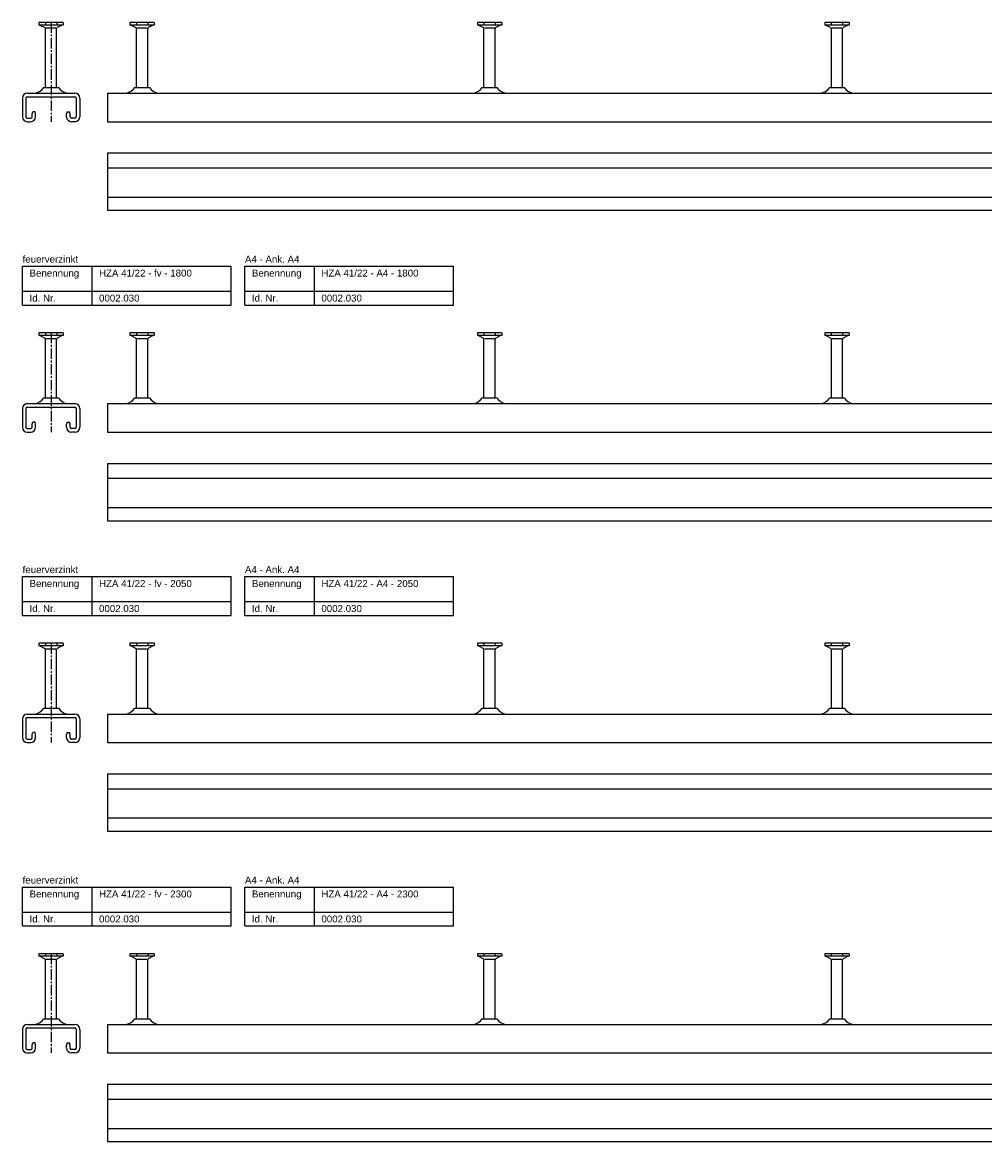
# Model space of a CAD drawing. Header units: millimetres. Extents: x -218 to 5913, y -3930 to 2743.
# Tile 14 of 20: x -218 to 474, y -577 to 229. Entities that reach past the tile are written whole.
import ezdxf

# ---------------------------------------------------------------- set-up
doc = ezdxf.new("R2010")
doc.units = ezdxf.units.MM
doc.header["$LTSCALE"] = 10
doc.linetypes.add('MITTE2', pattern=[1.125, 0.75, -0.125, 0.125, -0.125])
doc.layers.add('HALFEN', color=2, linetype='CONTINUOUS')
doc.styles.add('ARIAL50', font='ARIAL.TTF', dxfattribs={"height": 5})

msp = doc.modelspace()

# ---------------------------------------------------------------- linework, layer by layer
at = {"layer": 'HALFEN'}
for p, q in [((-188.52, 228.75), (-205.98, 228.75)), ((-205.98, 228.75), (-205.98, 226.85)), ((-188.52, 226.85), (-205.98, 226.85)), ((-205.25, 226.85), (-201.68, 224.97)), ((-201.32, 228.5), (-201.32, 227.1)), ((-193.18, 228.5), (-193.18, 227.1)), ((-189.25, 226.85), (-192.82, 224.97)), ((-188.52, 228.75), (-188.52, 226.85)), ((-123.02, 228.75), (-140.48, 228.75)), ((-140.48, 228.75), (-140.48, 226.85)), ((-123.02, 226.85), (-140.48, 226.85)), ((-139.75, 226.85), (-136.18, 224.97)), ((-135.82, 228.5), (-135.82, 227.1)), ((-127.68, 228.5), (-127.68, 227.1)), ((-123.75, 226.85), (-127.32, 224.97)), ((-123.02, 228.75), (-123.02, 226.85)), ((126.98, 228.75), (109.52, 228.75)), ((109.52, 228.75), (109.52, 226.85)), ((126.98, 226.85), (109.52, 226.85)), ((110.25, 226.85), (113.82, 224.97)), ((114.18, 228.5), (114.18, 227.1)), ((122.32, 228.5), (122.32, 227.1)), ((126.25, 226.85), (122.68, 224.97)), ((126.98, 228.75), (126.98, 226.85)), ((376.98, 228.75), (359.52, 228.75)), ((359.52, 228.75), (359.52, 226.85)), ((376.98, 226.85), (359.52, 226.85)), ((360.25, 226.85), (363.82, 224.97)), ((364.18, 228.5), (364.18, 227.1)), ((372.32, 228.5), (372.32, 227.1)), ((376.25, 226.85), (372.68, 224.97)), ((376.98, 228.75), (376.98, 226.85)), ((-201.25, 181.95), (-201.25, 224.27)), ((-200.73, 224.75), (-193.77, 224.75)), ((-193.25, 181.95), (-193.25, 224.27)), ((-135.75, 181.95), (-135.75, 224.27)), ((-135.23, 224.75), (-128.27, 224.75)), ((-127.75, 181.95), (-127.75, 224.27)), ((114.25, 181.95), (114.25, 224.27)), ((114.77, 224.75), (121.73, 224.75)), ((122.25, 181.95), (122.25, 224.27)), ((364.25, 181.95), (364.25, 224.27)), ((364.77, 224.75), (371.73, 224.75)), ((372.25, 181.95), (372.25, 224.27)), ((-214.4, 177.75), (-180.1, 177.75)), ((-202.5, 181.95), (-192, 181.95)), ((-156.75, 177.75), (1393.25, 177.75)), ((-156.75, 177.75), (-156.75, 157.25)), ((-137, 181.95), (-126.5, 181.95)), ((113, 181.95), (123.5, 181.95)), ((363, 181.95), (373.5, 181.95)), ((-217.9, 174.25), (-217.9, 160.75)), ((-215.4, 174.25), (-215.4, 160.75)), ((-214.4, 175.25), (-180.1, 175.25)), ((-179.1, 174.25), (-179.1, 160.75)), ((-176.6, 174.25), (-176.6, 160.75)), ((-210.9, 162.95), (-210.5, 164.45)), ((-210.9, 160.75), (-210.9, 162.95)), ((-208.8, 164.45), (-210.5, 164.45)), ((-208.4, 162.95), (-208.8, 164.45)), ((-208.4, 160.75), (-208.4, 162.95)), ((-185.7, 164.45), (-186.1, 162.95)), ((-186.1, 160.75), (-186.1, 162.95)), ((-185.7, 164.45), (-184, 164.45)), ((-183.6, 162.95), (-184, 164.45)), ((-183.6, 160.75), (-183.6, 162.95)), ((-214.4, 159.75), (-211.9, 159.75)), ((-214.4, 157.25), (-211.9, 157.25)), ((-180.1, 159.75), (-182.6, 159.75)), ((-180.1, 157.25), (-182.6, 157.25)), ((-156.75, 157.25), (1393.25, 157.25)), ((-156.75, 134.75), (1393.25, 134.75)), ((-156.75, 134.75), (-156.75, 93.45)), ((-156.75, 124), (1393.25, 124)), ((-156.75, 102.95), (1393.25, 102.95)), ((-156.75, 93.45), (1393.25, 93.45)), ((-217.75, 53.25), (-67.75, 53.25)), ((-217.75, 25.25), (-217.75, 53.25)), ((-167.75, 25.25), (-167.75, 53.25)), ((-67.75, 25.25), (-67.75, 53.25)), ((-57.75, 53.25), (92.25, 53.25)), ((-57.75, 25.25), (-57.75, 53.25)), ((-7.75, 25.25), (-7.75, 53.25)), ((92.25, 25.25), (92.25, 53.25)), ((-217.75, 35.25), (-67.75, 35.25)), ((-57.75, 35.25), (92.25, 35.25)), ((-217.75, 25.25), (-67.75, 25.25)), ((-57.75, 25.25), (92.25, 25.25)), ((-188.52, 5.25), (-205.98, 5.25)), ((-205.98, 5.25), (-205.98, 3.35)), ((-188.52, 3.35), (-205.98, 3.35)), ((-205.25, 3.35), (-201.68, 1.47)), ((-201.32, 5), (-201.32, 3.6)), ((-201.25, -41.55), (-201.25, 0.77)), ((-200.73, 1.25), (-193.77, 1.25)), ((-193.25, -41.55), (-193.25, 0.77)), ((-193.18, 5), (-193.18, 3.6)), ((-189.25, 3.35), (-192.82, 1.47)), ((-188.52, 5.25), (-188.52, 3.35)), ((-123.02, 5.25), (-140.48, 5.25)), ((-140.48, 5.25), (-140.48, 3.35)), ((-123.02, 3.35), (-140.48, 3.35)), ((-139.75, 3.35), (-136.18, 1.47)), ((-135.82, 5), (-135.82, 3.6)), ((-135.75, -41.55), (-135.75, 0.77)), ((-135.23, 1.25), (-128.27, 1.25)), ((-127.75, -41.55), (-127.75, 0.77)), ((-127.68, 5), (-127.68, 3.6)), ((-123.75, 3.35), (-127.32, 1.47)), ((-123.02, 5.25), (-123.02, 3.35)), ((126.98, 5.25), (109.52, 5.25)), ((109.52, 5.25), (109.52, 3.35)), ((126.98, 3.35), (109.52, 3.35)), ((110.25, 3.35), (113.82, 1.47)), ((114.18, 5), (114.18, 3.6)), ((114.25, -41.55), (114.25, 0.77)), ((114.77, 1.25), (121.73, 1.25)), ((122.25, -41.55), (122.25, 0.77)), ((122.32, 5), (122.32, 3.6)), ((126.25, 3.35), (122.68, 1.47)), ((126.98, 5.25), (126.98, 3.35)), ((376.98, 5.25), (359.52, 5.25)), ((359.52, 5.25), (359.52, 3.35)), ((376.98, 3.35), (359.52, 3.35)), ((360.25, 3.35), (363.82, 1.47)), ((364.18, 5), (364.18, 3.6)), ((364.25, -41.55), (364.25, 0.77)), ((364.77, 1.25), (371.73, 1.25)), ((372.25, -41.55), (372.25, 0.77)), ((372.32, 5), (372.32, 3.6)), ((376.25, 3.35), (372.68, 1.47)), ((376.98, 5.25), (376.98, 3.35)), ((-214.4, -45.75), (-180.1, -45.75)), ((-214.4, -48.25), (-180.1, -48.25)), ((-202.5, -41.55), (-192, -41.55)), ((-156.75, -45.75), (1643.25, -45.75)), ((-156.75, -45.75), (-156.75, -66.25)), ((-137, -41.55), (-126.5, -41.55)), ((113, -41.55), (123.5, -41.55)), ((363, -41.55), (373.5, -41.55)), ((-217.9, -49.25), (-217.9, -62.75)), ((-215.4, -49.25), (-215.4, -62.75)), ((-179.1, -49.25), (-179.1, -62.75)), ((-176.6, -49.25), (-176.6, -62.75)), ((-214.4, -63.75), (-211.9, -63.75)), ((-210.9, -60.55), (-210.5, -59.05)), ((-210.9, -62.75), (-210.9, -60.55)), ((-208.8, -59.05), (-210.5, -59.05)), ((-208.4, -60.55), (-208.8, -59.05)), ((-208.4, -62.75), (-208.4, -60.55)), ((-185.7, -59.05), (-186.1, -60.55)), ((-186.1, -62.75), (-186.1, -60.55)), ((-185.7, -59.05), (-184, -59.05)), ((-183.6, -60.55), (-184, -59.05)), ((-183.6, -62.75), (-183.6, -60.55)), ((-180.1, -63.75), (-182.6, -63.75)), ((-214.4, -66.25), (-211.9, -66.25)), ((-180.1, -66.25), (-182.6, -66.25)), ((-156.75, -66.25), (1643.25, -66.25)), ((-156.75, -88.75), (1643.25, -88.75)), ((-156.75, -88.75), (-156.75, -130.05)), ((-156.75, -99.5), (1643.25, -99.5)), ((-156.75, -120.55), (1643.25, -120.55)), ((-156.75, -130.05), (1643.25, -130.05)), ((-217.75, -170.25), (-67.75, -170.25)), ((-217.75, -198.25), (-217.75, -170.25)), ((-167.75, -198.25), (-167.75, -170.25)), ((-67.75, -198.25), (-67.75, -170.25)), ((-57.75, -170.25), (92.25, -170.25)), ((-57.75, -198.25), (-57.75, -170.25)), ((-7.75, -198.25), (-7.75, -170.25)), ((92.25, -198.25), (92.25, -170.25)), ((-217.75, -188.25), (-67.75, -188.25)), ((-57.75, -188.25), (92.25, -188.25)), ((-217.75, -198.25), (-67.75, -198.25)), ((-57.75, -198.25), (92.25, -198.25)), ((-188.52, -218.25), (-205.98, -218.25)), ((-205.98, -218.25), (-205.98, -220.15)), ((-188.52, -220.15), (-205.98, -220.15)), ((-205.25, -220.15), (-201.68, -222.03)), ((-201.32, -218.5), (-201.32, -219.9)), ((-201.25, -265.05), (-201.25, -222.73)), ((-200.73, -222.25), (-193.77, -222.25)), ((-193.25, -265.05), (-193.25, -222.73)), ((-193.18, -218.5), (-193.18, -219.9)), ((-189.25, -220.15), (-192.82, -222.03)), ((-188.52, -218.25), (-188.52, -220.15)), ((-123.02, -218.25), (-140.48, -218.25)), ((-140.48, -218.25), (-140.48, -220.15)), ((-123.02, -220.15), (-140.48, -220.15)), ((-139.75, -220.15), (-136.18, -222.03)), ((-135.82, -218.5), (-135.82, -219.9)), ((-135.75, -265.05), (-135.75, -222.73)), ((-135.23, -222.25), (-128.27, -222.25)), ((-127.75, -265.05), (-127.75, -222.73)), ((-127.68, -218.5), (-127.68, -219.9)), ((-123.75, -220.15), (-127.32, -222.03)), ((-123.02, -218.25), (-123.02, -220.15)), ((126.98, -218.25), (109.52, -218.25)), ((109.52, -218.25), (109.52, -220.15)), ((126.98, -220.15), (109.52, -220.15)), ((110.25, -220.15), (113.82, -222.03)), ((114.18, -218.5), (114.18, -219.9)), ((114.25, -265.05), (114.25, -222.73)), ((114.77, -222.25), (121.73, -222.25)), ((122.25, -265.05), (122.25, -222.73)), ((122.32, -218.5), (122.32, -219.9)), ((126.25, -220.15), (122.68, -222.03)), ((126.98, -218.25), (126.98, -220.15)), ((376.98, -218.25), (359.52, -218.25)), ((359.52, -218.25), (359.52, -220.15)), ((376.98, -220.15), (359.52, -220.15)), ((360.25, -220.15), (363.82, -222.03)), ((364.18, -218.5), (364.18, -219.9)), ((364.25, -265.05), (364.25, -222.73)), ((364.77, -222.25), (371.73, -222.25)), ((372.25, -265.05), (372.25, -222.73)), ((372.32, -218.5), (372.32, -219.9)), ((376.25, -220.15), (372.68, -222.03)), ((376.98, -218.25), (376.98, -220.15)), ((-202.5, -265.05), (-192, -265.05)), ((-137, -265.05), (-126.5, -265.05)), ((113, -265.05), (123.5, -265.05)), ((363, -265.05), (373.5, -265.05)), ((-217.9, -272.75), (-217.9, -286.25)), ((-215.4, -272.75), (-215.4, -286.25)), ((-214.4, -269.25), (-180.1, -269.25)), ((-214.4, -271.75), (-180.1, -271.75)), ((-179.1, -272.75), (-179.1, -286.25)), ((-176.6, -272.75), (-176.6, -286.25)), ((-156.75, -269.25), (1893.25, -269.25)), ((-156.75, -269.25), (-156.75, -289.75)), ((-214.4, -287.25), (-211.9, -287.25)), ((-214.4, -289.75), (-211.9, -289.75)), ((-210.9, -284.05), (-210.5, -282.55)), ((-210.9, -286.25), (-210.9, -284.05)), ((-208.8, -282.55), (-210.5, -282.55)), ((-208.4, -284.05), (-208.8, -282.55)), ((-208.4, -286.25), (-208.4, -284.05)), ((-185.7, -282.55), (-186.1, -284.05)), ((-186.1, -286.25), (-186.1, -284.05)), ((-185.7, -282.55), (-184, -282.55)), ((-183.6, -284.05), (-184, -282.55)), ((-183.6, -286.25), (-183.6, -284.05)), ((-180.1, -287.25), (-182.6, -287.25)), ((-180.1, -289.75), (-182.6, -289.75)), ((-156.75, -289.75), (1893.25, -289.75)), ((-156.75, -312.25), (1893.25, -312.25)), ((-156.75, -312.25), (-156.75, -353.55)), ((-156.75, -323), (1893.25, -323)), ((-156.75, -344.05), (1893.25, -344.05)), ((-156.75, -353.55), (1893.25, -353.55)), ((-217.75, -393.75), (-67.75, -393.75)), ((-217.75, -421.75), (-217.75, -393.75)), ((-167.75, -421.75), (-167.75, -393.75)), ((-67.75, -421.75), (-67.75, -393.75)), ((-57.75, -393.75), (92.25, -393.75)), ((-57.75, -421.75), (-57.75, -393.75)), ((-7.75, -421.75), (-7.75, -393.75)), ((92.25, -421.75), (92.25, -393.75)), ((-217.75, -411.75), (-67.75, -411.75)), ((-57.75, -411.75), (92.25, -411.75)), ((-217.75, -421.75), (-67.75, -421.75)), ((-57.75, -421.75), (92.25, -421.75)), ((-188.52, -441.75), (-205.98, -441.75)), ((-205.98, -441.75), (-205.98, -443.65)), ((-201.32, -442), (-201.32, -443.4)), ((-193.18, -442), (-193.18, -443.4)), ((-188.52, -441.75), (-188.52, -443.65)), ((-123.02, -441.75), (-140.48, -441.75)), ((-140.48, -441.75), (-140.48, -443.65)), ((-135.82, -442), (-135.82, -443.4)), ((-127.68, -442), (-127.68, -443.4)), ((-123.02, -441.75), (-123.02, -443.65)), ((126.98, -441.75), (109.52, -441.75)), ((109.52, -441.75), (109.52, -443.65)), ((114.18, -442), (114.18, -443.4)), ((122.32, -442), (122.32, -443.4)), ((126.98, -441.75), (126.98, -443.65)), ((376.98, -441.75), (359.52, -441.75)), ((359.52, -441.75), (359.52, -443.65)), ((364.18, -442), (364.18, -443.4)), ((372.32, -442), (372.32, -443.4)), ((376.98, -441.75), (376.98, -443.65)), ((-188.52, -443.65), (-205.98, -443.65)), ((-205.25, -443.65), (-201.68, -445.53)), ((-201.25, -488.55), (-201.25, -446.23)), ((-200.73, -445.75), (-193.77, -445.75)), ((-193.25, -488.55), (-193.25, -446.23)), ((-189.25, -443.65), (-192.82, -445.53)), ((-123.02, -443.65), (-140.48, -443.65)), ((-139.75, -443.65), (-136.18, -445.53)), ((-135.75, -488.55), (-135.75, -446.23)), ((-135.23, -445.75), (-128.27, -445.75)), ((-127.75, -488.55), (-127.75, -446.23)), ((-123.75, -443.65), (-127.32, -445.53)), ((126.98, -443.65), (109.52, -443.65)), ((110.25, -443.65), (113.82, -445.53)), ((114.25, -488.55), (114.25, -446.23)), ((114.77, -445.75), (121.73, -445.75)), ((122.25, -488.55), (122.25, -446.23)), ((126.25, -443.65), (122.68, -445.53)), ((376.98, -443.65), (359.52, -443.65)), ((360.25, -443.65), (363.82, -445.53)), ((364.25, -488.55), (364.25, -446.23)), ((364.77, -445.75), (371.73, -445.75)), ((372.25, -488.55), (372.25, -446.23)), ((376.25, -443.65), (372.68, -445.53)), ((-202.5, -488.55), (-192, -488.55)), ((-137, -488.55), (-126.5, -488.55)), ((113, -488.55), (123.5, -488.55)), ((363, -488.55), (373.5, -488.55)), ((-217.9, -496.25), (-217.9, -509.75)), ((-215.4, -496.25), (-215.4, -509.75)), ((-214.4, -492.75), (-180.1, -492.75)), ((-214.4, -495.25), (-180.1, -495.25)), ((-179.1, -496.25), (-179.1, -509.75)), ((-176.6, -496.25), (-176.6, -509.75)), ((-156.75, -492.75), (2143.25, -492.75)), ((-156.75, -492.75), (-156.75, -513.25)), ((-210.9, -507.55), (-210.5, -506.05)), ((-210.9, -509.75), (-210.9, -507.55)), ((-208.8, -506.05), (-210.5, -506.05)), ((-208.4, -507.55), (-208.8, -506.05)), ((-208.4, -509.75), (-208.4, -507.55)), ((-185.7, -506.05), (-186.1, -507.55)), ((-186.1, -509.75), (-186.1, -507.55)), ((-185.7, -506.05), (-184, -506.05)), ((-183.6, -507.55), (-184, -506.05)), ((-183.6, -509.75), (-183.6, -507.55)), ((-214.4, -510.75), (-211.9, -510.75)), ((-214.4, -513.25), (-211.9, -513.25)), ((-180.1, -510.75), (-182.6, -510.75)), ((-180.1, -513.25), (-182.6, -513.25)), ((-156.75, -513.25), (2143.25, -513.25)), ((-156.75, -535.75), (2143.25, -535.75)), ((-156.75, -535.75), (-156.75, -577.05)), ((-156.75, -546.5), (2143.25, -546.5)), ((-156.75, -567.55), (2143.25, -567.55)), ((-156.75, -577.05), (2143.25, -577.05))]:
    msp.add_line(p, q, dxfattribs=at)
at = {"layer": 'HALFEN', "color": 1, "linetype": 'MITTE2'}
for p, q in [((-197.25, 228.75), (-197.25, 157.25)), ((-197.25, 5.25), (-197.25, -66.25)), ((-197.25, -218.25), (-197.25, -289.75)), ((-197.25, -441.75), (-197.25, -513.25))]:
    msp.add_line(p, q, dxfattribs=at)
at = {"layer": 'HALFEN'}
for centre, radius, start, end in [((-202.05, 224.27), 0.8, 0, 62.30053), ((-192.45, 224.27), 0.8, 117.69947, 180), ((-136.55, 224.27), 0.8, 0, 62.30053), ((-126.95, 224.27), 0.8, 117.69947, 180), ((113.45, 224.27), 0.8, 0, 62.30053), ((123.05, 224.27), 0.8, 117.69947, 180), ((363.45, 224.27), 0.8, 0, 62.30053), ((373.05, 224.27), 0.8, 117.69947, 180), ((-214.4, 174.25), 3.5, 90, 180), ((-210.79, 187.54), 10, 283.18044, 326.01848), ((-183.71, 187.54), 10, 213.98152, 256.81956), ((-180.1, 174.25), 3.5, 0, 90), ((-143.47, 179.75), 2, 270, 283.18044), ((-145.29, 187.54), 10, 283.18044, 326.01848), ((-118.21, 187.54), 10, 213.98152, 256.81956), ((-120.03, 179.75), 2, 256.81956, 270), ((106.53, 179.75), 2, 270, 283.18044), ((104.71, 187.54), 10, 283.18044, 326.01848), ((131.79, 187.54), 10, 213.98152, 256.81956), ((129.97, 179.75), 2, 256.81956, 270), ((356.53, 179.75), 2, 270, 283.18044), ((354.71, 187.54), 10, 283.18044, 326.01848), ((381.79, 187.54), 10, 213.98152, 256.81956), ((379.97, 179.75), 2, 256.81956, 270), ((-214.4, 174.25), 1, 90, 180), ((-180.1, 174.25), 1, 0, 90), ((-214.4, 160.75), 3.5, 180, 270), ((-214.4, 160.75), 1, 180, 270), ((-211.9, 160.75), 1, 270, 0), ((-211.9, 160.75), 3.5, 270, 0), ((-182.6, 160.75), 3.5, 180, 270), ((-182.6, 160.75), 1, 180, 270), ((-180.1, 160.75), 1, 270, 0), ((-180.1, 160.75), 3.5, 270, 0), ((-202.05, 0.77), 0.8, 0, 62.30053), ((-192.45, 0.77), 0.8, 117.69947, 180), ((-136.55, 0.77), 0.8, 0, 62.30053), ((-126.95, 0.77), 0.8, 117.69947, 180), ((113.45, 0.77), 0.8, 0, 62.30053), ((123.05, 0.77), 0.8, 117.69947, 180), ((363.45, 0.77), 0.8, 0, 62.30053), ((373.05, 0.77), 0.8, 117.69947, 180), ((-214.4, -49.25), 3.5, 90, 180), ((-214.4, -49.25), 1, 90, 180), ((-210.79, -35.96), 10, 283.18044, 326.01848), ((-183.71, -35.96), 10, 213.98152, 256.81956), ((-180.1, -49.25), 3.5, 0, 90), ((-180.1, -49.25), 1, 0, 90), ((-143.47, -43.75), 2, 270, 283.18044), ((-145.29, -35.96), 10, 283.18044, 326.01848), ((-118.21, -35.96), 10, 213.98152, 256.81956), ((-120.03, -43.75), 2, 256.81956, 270), ((106.53, -43.75), 2, 270, 283.18044), ((104.71, -35.96), 10, 283.18044, 326.01848), ((131.79, -35.96), 10, 213.98152, 256.81956), ((129.97, -43.75), 2, 256.81956, 270), ((356.53, -43.75), 2, 270, 283.18044), ((354.71, -35.96), 10, 283.18044, 326.01848), ((381.79, -35.96), 10, 213.98152, 256.81956), ((379.97, -43.75), 2, 256.81956, 270), ((-214.4, -62.75), 3.5, 180, 270), ((-214.4, -62.75), 1, 180, 270), ((-211.9, -62.75), 1, 270, 0), ((-211.9, -62.75), 3.5, 270, 0), ((-182.6, -62.75), 3.5, 180, 270), ((-182.6, -62.75), 1, 180, 270), ((-180.1, -62.75), 1, 270, 0), ((-180.1, -62.75), 3.5, 270, 0), ((-202.05, -222.73), 0.8, 0, 62.30053), ((-192.45, -222.73), 0.8, 117.69947, 180), ((-136.55, -222.73), 0.8, 0, 62.30053), ((-126.95, -222.73), 0.8, 117.69947, 180), ((113.45, -222.73), 0.8, 0, 62.30053), ((123.05, -222.73), 0.8, 117.69947, 180), ((363.45, -222.73), 0.8, 0, 62.30053), ((373.05, -222.73), 0.8, 117.69947, 180), ((-210.79, -259.46), 10, 283.18044, 326.01848), ((-183.71, -259.46), 10, 213.98152, 256.81956), ((-145.29, -259.46), 10, 283.18044, 326.01848), ((-118.21, -259.46), 10, 213.98152, 256.81956), ((104.71, -259.46), 10, 283.18044, 326.01848), ((131.79, -259.46), 10, 213.98152, 256.81956), ((354.71, -259.46), 10, 283.18044, 326.01848), ((381.79, -259.46), 10, 213.98152, 256.81956), ((-214.4, -272.75), 3.5, 90, 180), ((-214.4, -272.75), 1, 90, 180), ((-180.1, -272.75), 3.5, 0, 90), ((-180.1, -272.75), 1, 0, 90), ((-143.47, -267.25), 2, 270, 283.18044), ((-120.03, -267.25), 2, 256.81956, 270), ((106.53, -267.25), 2, 270, 283.18044), ((129.97, -267.25), 2, 256.81956, 270), ((356.53, -267.25), 2, 270, 283.18044), ((379.97, -267.25), 2, 256.81956, 270), ((-214.4, -286.25), 3.5, 180, 270), ((-214.4, -286.25), 1, 180, 270), ((-211.9, -286.25), 1, 270, 0), ((-211.9, -286.25), 3.5, 270, 0), ((-182.6, -286.25), 3.5, 180, 270), ((-182.6, -286.25), 1, 180, 270), ((-180.1, -286.25), 1, 270, 0), ((-180.1, -286.25), 3.5, 270, 0), ((-202.05, -446.23), 0.8, 0, 62.30053), ((-192.45, -446.23), 0.8, 117.69947, 180), ((-136.55, -446.23), 0.8, 0, 62.30053), ((-126.95, -446.23), 0.8, 117.69947, 180), ((113.45, -446.23), 0.8, 0, 62.30053), ((123.05, -446.23), 0.8, 117.69947, 180), ((363.45, -446.23), 0.8, 0, 62.30053), ((373.05, -446.23), 0.8, 117.69947, 180), ((-210.79, -482.96), 10, 283.18044, 326.01848), ((-183.71, -482.96), 10, 213.98152, 256.81956), ((-145.29, -482.96), 10, 283.18044, 326.01848), ((-118.21, -482.96), 10, 213.98152, 256.81956), ((104.71, -482.96), 10, 283.18044, 326.01848), ((131.79, -482.96), 10, 213.98152, 256.81956), ((354.71, -482.96), 10, 283.18044, 326.01848), ((381.79, -482.96), 10, 213.98152, 256.81956), ((-214.4, -496.25), 3.5, 90, 180), ((-214.4, -496.25), 1, 90, 180), ((-180.1, -496.25), 3.5, 0, 90), ((-180.1, -496.25), 1, 0, 90), ((-143.47, -490.75), 2, 270, 283.18044), ((-120.03, -490.75), 2, 256.81956, 270), ((106.53, -490.75), 2, 270, 283.18044), ((129.97, -490.75), 2, 256.81956, 270), ((356.53, -490.75), 2, 270, 283.18044), ((379.97, -490.75), 2, 256.81956, 270), ((-214.4, -509.75), 3.5, 180, 270), ((-214.4, -509.75), 1, 180, 270), ((-211.9, -509.75), 1, 270, 0), ((-211.9, -509.75), 3.5, 270, 0), ((-182.6, -509.75), 3.5, 180, 270), ((-182.6, -509.75), 1, 180, 270), ((-180.1, -509.75), 1, 270, 0), ((-180.1, -509.75), 3.5, 270, 0)]:
    msp.add_arc(centre, radius, start, end, dxfattribs=at)

# ---------------------------------------------------------------- texts
at = {"layer": 'HALFEN', "style": 'ARIAL50'}
for s, p in [('feuerverzinkt', (-217.75, 55.75)), ('A4 - Ank. A4', (-57.75, 55.75)), ('Benennung', (-212.75, 45.75)), ('HZA 41/22 - fv - 1800', (-162.75, 45.75)), ('Benennung', (-52.75, 45.75)), ('HZA 41/22 - A4 - 1800', (-2.75, 45.75)), ('Id. Nr.', (-212.75, 27.75)), ('0002.030', (-162.75, 27.75)), ('Id. Nr.', (-52.75, 27.75)), ('0002.030', (-2.75, 27.75)), ('feuerverzinkt', (-217.75, -167.75)), ('A4 - Ank. A4', (-57.75, -167.75)), ('Benennung', (-212.75, -177.75)), ('HZA 41/22 - fv - 2050', (-162.75, -177.75)), ('Benennung', (-52.75, -177.75)), ('HZA 41/22 - A4 - 2050', (-2.75, -177.75)), ('Id. Nr.', (-212.75, -195.75)), ('0002.030', (-162.75, -195.75)), ('Id. Nr.', (-52.75, -195.75)), ('0002.030', (-2.75, -195.75)), ('feuerverzinkt', (-217.75, -391.25)), ('A4 - Ank. A4', (-57.75, -391.25)), ('Benennung', (-212.75, -401.25)), ('HZA 41/22 - fv - 2300', (-162.75, -401.25)), ('Benennung', (-52.75, -401.25)), ('HZA 41/22 - A4 - 2300', (-2.75, -401.25)), ('Id. Nr.', (-212.75, -419.25)), ('0002.030', (-162.75, -419.25)), ('Id. Nr.', (-52.75, -419.25)), ('0002.030', (-2.75, -419.25))]:
    msp.add_text(s, height=5, dxfattribs=at).set_placement(p)

doc.saveas('drawing.dxf')
